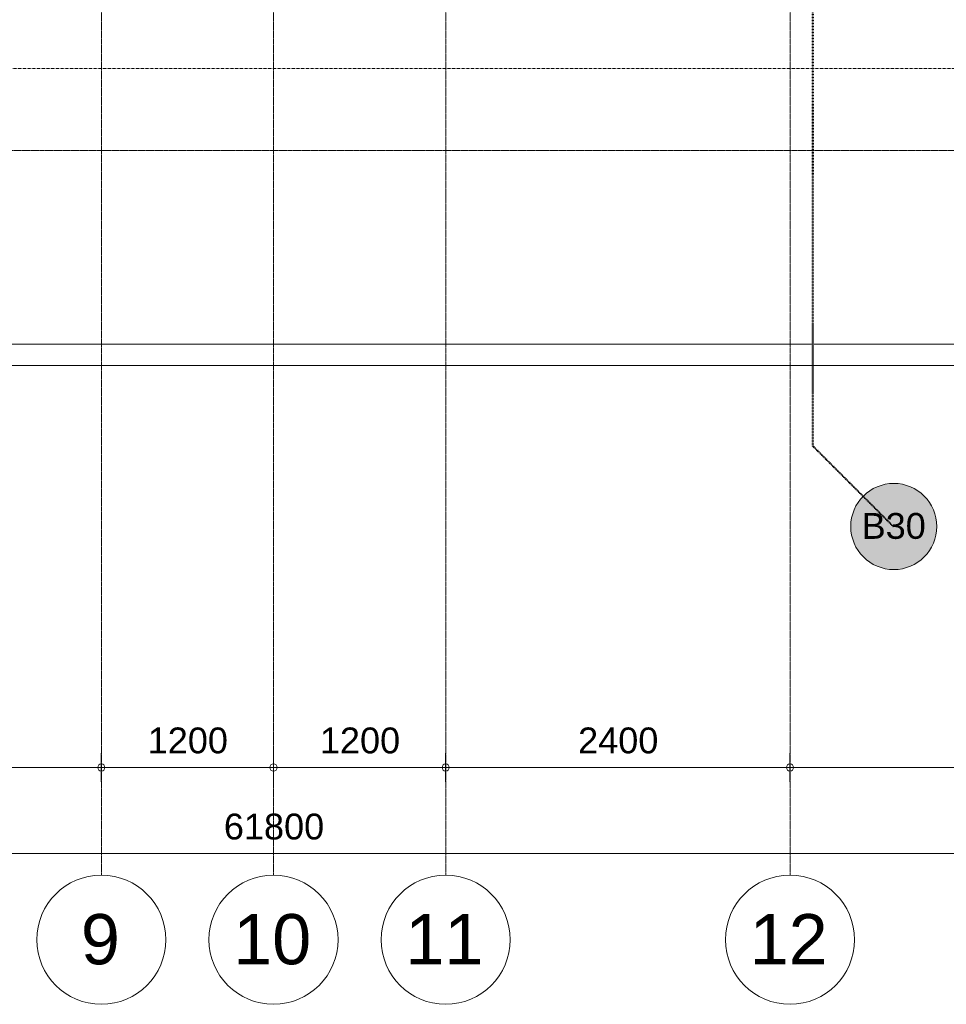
# Model space of a CAD drawing. Header units: millimetres. Extents: x -8912 to 113501, y 3237 to 48799.
# Tile 38 of 137: x 63245 to 69704, y 4050 to 10910. Entities that reach past the tile are written whole.
import ezdxf

# ---------------------------------------------------------------- set-up
doc = ezdxf.new("R2010")
doc.units = ezdxf.units.MM
for name, pattern in [('THO_brandwerende scheiding 30 min', [1.9, 0.7, -1.2]), ('THO_hhidden', [2.5, 1.5, -1]), ('THO_stramienlijn', [20, 17, -1.5, 0, -1.5])]:
    doc.linetypes.add(name, pattern=pattern)
for name, color, linetype, lineweight in [('A-ANNO-DIMS', 7, 'Continuous', 13), ('A-ANNO-DIMS-100', 7, 'Continuous', 13), ('A-ANNO-NOTE', 7, 'Continuous', 18), ('I-WALL', 7, 'Continuous', 18), ('S-GRID', 7, 'Continuous', 13), ('S-GRID-IDEN', 7, 'Continuous', 13)]:
    doc.layers.add(name, color=color, linetype=linetype, lineweight=lineweight)
doc.layers.add('A-DETL', color=7, linetype='Continuous', lineweight=13, true_color=0x00a600)
doc.styles.add('Arial_2', font='arial.ttf', dxfattribs={"height": 180})
doc.styles.add('Arial_4', font='arial.ttf', dxfattribs={"height": 350})
doc.styles.add('Arial_7', font='arial.ttf', dxfattribs={"height": 1.8})
doc.dimstyles.new('THO_18_-_transparant', dxfattribs={"dimscale": 304.8, "dimtxt": 0.602515, "dimasz": 0.164042, "dimexe": 0.328084, "dimexo": 0.0625, "dimgap": 0.147638, "dimtad": 1, "dimdec": 3, "dimlfac": 304.8, "dimrnd": 0.001, "dimdsep": 46, "dimtxsty": 'Arial_2', "dimblk1": 'DOTBLANK', "dimblk2": 'DOTBLANK', "dimsah": 1, "dimcen": 0.09, "dimdle": 0.164042, "dimazin": 0, "dimtfac": 1, "dimtdec": 4, "dimtix": 1, "dimtmove": 0, "dimatfit": 3, "dimfxl": 0.001076, "dimfxlon": 1, "dimtvp": 1, "dimtolj": 1, "dimtzin": 0, "dimarcsym": 2})

# ---------------------------------------------------------------- blocks, each defined once
blk = doc.blocks.new('DIMBLOCK8-01 1e verdieping _plotview_')
at = {"layer": 'A-ANNO-DIMS-100'}
for p, q in [((61414, 5700), (61414, 5800)), ((63814, 5700), (63814, 5800)), ((61414, 5700), (63814, 5700)), ((61414, 5700), (61414, 5600)), ((63814, 5700), (63814, 5600))]:
    blk.add_line(p, q, dxfattribs=at)
for centre in [(61414, 5700), (63814, 5700)]:
    blk.add_circle(centre, 25, dxfattribs=at)
at = {"layer": 'A-ANNO-DIMS-100', "color": 0, "insert": (62337.2, 5978.7), "char_height": 180, "width": 664.518, "attachment_point": 1, "line_spacing_factor": 0.941778, "style": 'Arial_2'}
blk.add_mtext('2400', dxfattribs=at)
blk = doc.blocks.new('_DotBlank')
at = {"color": 0, "linetype": 'ByBlock', "lineweight": -2}
blk.add_line((-0.5, 0), (-1, 0), dxfattribs=at)
blk.add_circle((0, 0), 0.5, dxfattribs=at)
blk = doc.blocks.new('DIMBLOCK9-01 1e verdieping _plotview_')
at = {"layer": 'A-ANNO-DIMS-100'}
for p, q in [((63814, 5700), (63814, 5800)), ((65014, 5700), (65014, 5800)), ((63814, 5700), (65014, 5700)), ((63814, 5700), (63814, 5600)), ((65014, 5700), (65014, 5600))]:
    blk.add_line(p, q, dxfattribs=at)
for centre in [(63814, 5700), (65014, 5700)]:
    blk.add_circle(centre, 25, dxfattribs=at)
at = {"layer": 'A-ANNO-DIMS-100', "color": 0, "insert": (64137.2, 5978.7), "char_height": 180, "width": 664.518, "attachment_point": 1, "line_spacing_factor": 0.941778, "style": 'Arial_2'}
blk.add_mtext('1200', dxfattribs=at)
blk = doc.blocks.new('DIMBLOCK10-01 1e verdieping _plotview_')
at = {"layer": 'A-ANNO-DIMS-100'}
for p, q in [((65014, 5700), (65014, 5800)), ((66214, 5700), (66214, 5800)), ((65014, 5700), (66214, 5700)), ((65014, 5700), (65014, 5600)), ((66214, 5700), (66214, 5600))]:
    blk.add_line(p, q, dxfattribs=at)
for centre in [(65014, 5700), (66214, 5700)]:
    blk.add_circle(centre, 25, dxfattribs=at)
at = {"layer": 'A-ANNO-DIMS-100', "color": 0, "insert": (65337.2, 5978.7), "char_height": 180, "width": 664.518, "attachment_point": 1, "line_spacing_factor": 0.941778, "style": 'Arial_2'}
blk.add_mtext('1200', dxfattribs=at)
blk = doc.blocks.new('DIMBLOCK11-01 1e verdieping _plotview_')
at = {"layer": 'A-ANNO-DIMS-100'}
for p, q in [((66214, 5700), (66214, 5800)), ((68614, 5700), (68614, 5800)), ((66214, 5700), (68614, 5700)), ((66214, 5700), (66214, 5600)), ((68614, 5700), (68614, 5600))]:
    blk.add_line(p, q, dxfattribs=at)
for centre in [(66214, 5700), (68614, 5700)]:
    blk.add_circle(centre, 25, dxfattribs=at)
at = {"layer": 'A-ANNO-DIMS-100', "color": 0, "insert": (67137.2, 5978.7), "char_height": 180, "width": 664.518, "attachment_point": 1, "line_spacing_factor": 0.941778, "style": 'Arial_2'}
blk.add_mtext('2400', dxfattribs=at)
blk = doc.blocks.new('DIMBLOCK12-01 1e verdieping _plotview_')
at = {"layer": 'A-ANNO-DIMS-100'}
for p, q in [((68614, 5700), (68614, 5800)), ((72214, 5700), (72214, 5800)), ((68614, 5700), (72214, 5700)), ((68614, 5700), (68614, 5600)), ((72214, 5700), (72214, 5600))]:
    blk.add_line(p, q, dxfattribs=at)
for centre in [(68614, 5700), (72214, 5700)]:
    blk.add_circle(centre, 25, dxfattribs=at)
at = {"layer": 'A-ANNO-DIMS-100', "color": 0, "insert": (70137.2, 5978.7), "char_height": 180, "width": 664.518, "attachment_point": 1, "line_spacing_factor": 0.941778, "style": 'Arial_2'}
blk.add_mtext('3600', dxfattribs=at)
blk = doc.blocks.new('DIMBLOCK19-01 1e verdieping _plotview_')
at = {"layer": 'A-ANNO-DIMS-100'}
for p, q in [((34114, 5100), (34114, 5200)), ((95914, 5100), (95914, 5200)), ((34064, 5100), (95964, 5100)), ((34114, 5100), (34114, 5000)), ((95914, 5100), (95914, 5000))]:
    blk.add_line(p, q, dxfattribs=at)
for centre in [(34114, 5100), (95914, 5100)]:
    blk.add_circle(centre, 25, dxfattribs=at)
at = {"layer": 'A-ANNO-DIMS-100', "color": 0, "insert": (64667.9, 5378.7), "char_height": 180, "width": 830.648, "attachment_point": 1, "line_spacing_factor": 0.941778, "style": 'Arial_2'}
blk.add_mtext('61800', dxfattribs=at)
blk = doc.blocks.new('Grid - Stramienbol 9_0mm-3500-01 1e verdieping _plotview_')
at = {"layer": 'S-GRID-IDEN'}
blk.add_circle((0, 0), 4.5, dxfattribs=at)
blk = doc.blocks.new('NLRS_00_AN_brandscheidingsbol _ tekst_gen_tho1 - B30 2-2083347-01 1e verdieping _plotview_')
at = {"layer": 'A-ANNO-NOTE', "lineweight": 13, "true_color": 0xff6464}
h = blk.add_hatch(color=11, dxfattribs=at)
edge = h.paths.add_edge_path()
edge.add_arc((0, 3), 3, 180, 360)
edge.add_arc((0, 3), 3, 0, 180)
at = {"layer": 'A-ANNO-NOTE'}
for start, end in [(360, 180), (180, 360)]:
    blk.add_arc((0, 3), 3, start, end, dxfattribs=at)
at = {"layer": 'A-ANNO-NOTE', "lineweight": 13, "insert": (-2.245, 3.94), "char_height": 1.8, "width": 5.37131, "attachment_point": 1, "style": 'Arial_7'}
blk.add_mtext('B30', dxfattribs=at)
blk.add_mtext('B30', dxfattribs=at)
blk.add_mtext('B30', dxfattribs=at)
blk.add_mtext('B30', dxfattribs=at)

msp = doc.modelspace()

# ---------------------------------------------------------------- linework, layer by layer
at = {"layer": 'A-DETL', "color": 1, "linetype": 'THO_brandwerende scheiding 30 min', "lineweight": 50, "true_color": 0xff0000}
for p in [(68774.0353158, 20037.5), (69337.5634532, 7376.4718626)]:
    msp.add_line(p, (68774.0353158, 7940), dxfattribs=at)
at = {"layer": 'A-DETL', "color": 7, "linetype": 'THO_hhidden'}
msp.add_line((48214.0287665, 10569.9998099), (81814.0418651, 10569.9998099), dxfattribs=at)
at = {"layer": 'I-WALL'}
for p, q in [((40714.0327508, 8649.9998099), (89314.0378809, 8649.9998099)), ((89314.0378809, 8499.9998099), (40714.0327508, 8499.9998099))]:
    msp.add_line(p, q, dxfattribs=at)
at = {"layer": 'S-GRID', "color": 5, "linetype": 'THO_stramienlijn', "true_color": 0x0000ff}
for p, q in [((63814.0353158, 4950), (63814.0353158, 42050)), ((65014.0353158, 4950), (65014.0353158, 42050)), ((66214.0353158, 4950), (66214.0353158, 42050)), ((68614.0353158, 4950), (68614.0353158, 42050)), ((22619.0885135, 10000), (107144.8050682, 10000))]:
    msp.add_line(p, q, dxfattribs=at)

# ---------------------------------------------------------------- block references
at = {"layer": 'A-ANNO-NOTE', "lineweight": 13, "xscale": 100, "yscale": 100, "zscale": 100}
msp.add_blockref('NLRS_00_AN_brandscheidingsbol _ tekst_gen_tho1 - B30 2-2083347-01 1e verdieping _plotview_', (69337.5634532, 7079.1883406), dxfattribs=at)
at = {"layer": 'S-GRID-IDEN', "xscale": 99.99999999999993, "yscale": 99.99999999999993, "zscale": 99.99999999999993}
for p in [(63814.0353158, 4500), (65014.0353158, 4500), (66214.0353158, 4500), (68614.0353158, 4500)]:
    msp.add_blockref('Grid - Stramienbol 9_0mm-3500-01 1e verdieping _plotview_', p, dxfattribs=at)

# ---------------------------------------------------------------- texts
at = {"layer": 'S-GRID-IDEN', "char_height": 350, "attachment_point": 1, "style": 'Arial_4'}
for s, insert, width in [('9', (63671.4132463, 4678.7433988), 336.70875), ('10', (64732.9132463, 4678.7433988), 673.4175), ('11', (65932.9132463, 4678.7433988), 673.4175), ('12', (68332.9132463, 4678.7433988), 673.4175)]:
    msp.add_mtext(s, dxfattribs=dict(at, insert=insert, width=width))

# ---------------------------------------------------------------- dimensions: what is measured, and where the dimension line sits
at = {"layer": 'A-ANNO-DIMS'}
for base, p1, p2, override, picture, middle in [((63814.03531581, 5699.9999999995), (61414.03531581, 5799.9999999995), (63814.03531581, 5799.9999999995), {"dimpost": '<>', "dimfxl": 2400}, 'DIMBLOCK8-01 1e verdieping _plotview_', (62614.03531581, 5836.9645298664)), ((65014.0353158, 5700), (63814.0353158, 5800), (65014.0353158, 5800), {"dimpost": '<>', "dimfxl": 1200}, 'DIMBLOCK9-01 1e verdieping _plotview_', (64414.0353158, 5836.9645299)), ((66214.0353158, 5700), (65014.0353158, 5800), (66214.0353158, 5800), {"dimpost": '<>', "dimfxl": 1200}, 'DIMBLOCK10-01 1e verdieping _plotview_', (65614.0353158, 5836.9645299)), ((68614.0353158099, 5699.9999999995), (66214.0353158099, 5799.9999999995), (68614.0353158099, 5799.9999999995), {"dimpost": '<>', "dimfxl": 2400}, 'DIMBLOCK11-01 1e verdieping _plotview_', (67414.0353158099, 5836.9645298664)), ((72214.0353158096, 5699.9999999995), (68614.0353158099, 5799.9999999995), (72214.0353158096, 5799.9999999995), {"dimpost": '<>', "dimfxl": 3600}, 'DIMBLOCK12-01 1e verdieping _plotview_', (70414.0353158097, 5836.9031383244)), ((95914.0353158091, 5099.9999999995), (34114.0353158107, 5199.9999999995), (95914.0353158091, 5199.9999999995), {"dimpost": '<>', "dimfxl": 61800}, 'DIMBLOCK19-01 1e verdieping _plotview_', (65014.0353158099, 5236.9645298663))]:
    dim = msp.add_linear_dim(base=base, p1=p1, p2=p2, dimstyle='THO_18_-_transparant', override=override, dxfattribs=at)
    dim.commit()
    dim.dimension.update_dxf_attribs({"geometry": picture, "text_midpoint": middle})

doc.saveas('drawing.dxf')
